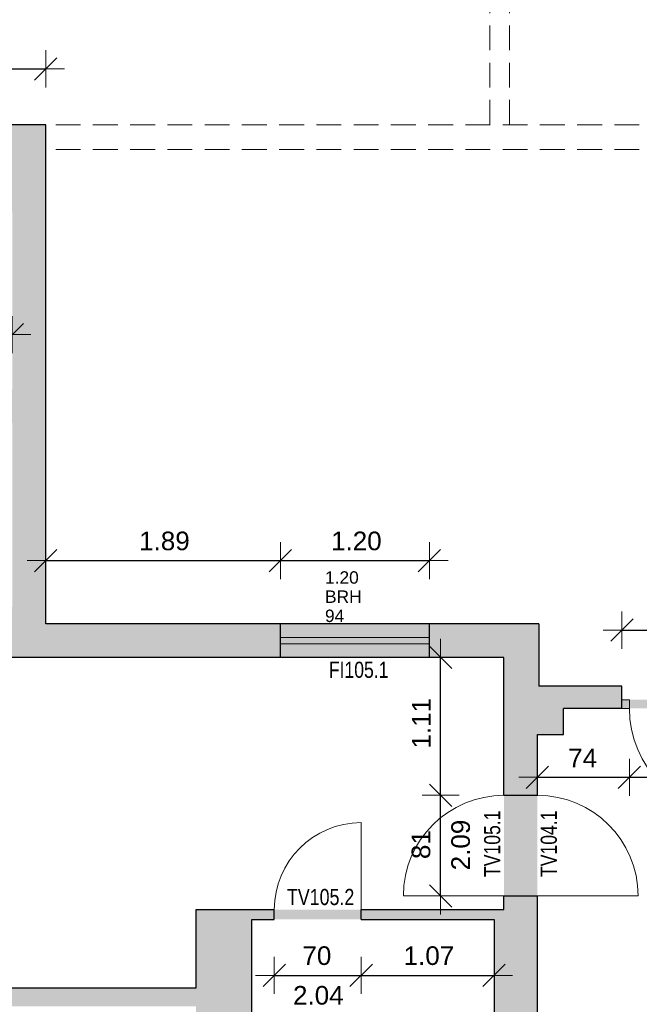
# Model space of a CAD drawing. Header units: metres. Extents: x 306 to 433, y -64 to 7.
# Tile 24 of 93: x 339.5 to 344.49, y -39.46 to -31.53. Entities that reach past the tile are written whole.
import ezdxf

# ---------------------------------------------------------------- set-up
doc = ezdxf.new("R2010")
doc.units = ezdxf.units.M
doc.header["$PDMODE"] = 65
doc.linetypes.add('AUSGEZOGEN', pattern=[0])
doc.linetypes.add('VERDECKT2_S2', pattern=[0.27, 0.2, -0.07])
for name, color, linetype, lineweight in [('Allgemein01', 7, 'AUSGEZOGEN', 13), ('Füllfläche', 7, 'AUSGEZOGEN', 13), ('Maßlinie Allgemein', 7, 'AUSGEZOGEN', 25), ('Text Allgemein', 7, 'AUSGEZOGEN', 25)]:
    doc.layers.add(name, color=color, linetype=linetype, lineweight=lineweight)
doc.styles.add('ARIAL', font='ARIAL.TTF')
doc.dimstyles.new('DIMSTYLE_13', dxfattribs={"dimtxt": 0.15, "dimasz": 0.3, "dimexe": 0, "dimexo": 1e-06, "dimgap": 0.075, "dimtad": 2, "dimrnd": 0.005, "dimzin": 4, "dimdsep": 46, "dimtxsty": 'ARIAL', "dimblk1": 'ALL_ML_STRICH', "dimblk2": 'ALL_ML_STRICH', "dimsah": 1, "dimcen": 0, "dimse1": 1, "dimse2": 1, "dimclrd": 7, "dimclre": 7, "dimclrt": 7, "dimadec": 0, "dimazin": 0, "dimtfac": 1, "dimtdec": 0, "dimtix": 1, "dimtmove": 2, "dimatfit": 3, "dimfxl": 0, "dimtzin": 0, "dimlwd": 0, "dimlwe": 13, "dimarcsym": 0})
doc.dimstyles.new('DIMSTYLE_6', dxfattribs={"dimtxt": 0.2, "dimasz": 0.3, "dimexe": 0, "dimexo": 1e-06, "dimgap": 0.1, "dimtad": 2, "dimrnd": 0.005, "dimzin": 4, "dimdsep": 46, "dimtxsty": 'ARIAL', "dimblk1": 'ALL_ML_STRICH', "dimblk2": 'ALL_ML_STRICH', "dimsah": 1, "dimcen": 0, "dimse1": 1, "dimse2": 1, "dimclrd": 7, "dimclre": 7, "dimclrt": 7, "dimadec": 0, "dimazin": 0, "dimtfac": 1, "dimtdec": 0, "dimtix": 1, "dimtmove": 2, "dimatfit": 3, "dimfxl": 0, "dimtzin": 0, "dimlwd": 0, "dimlwe": 13, "dimarcsym": 0})
doc.dimstyles.new('DIMSTYLE_7', dxfattribs={"dimtxt": 0.2, "dimasz": 0.3, "dimexe": 0, "dimexo": 1e-06, "dimgap": 0.1, "dimtad": 2, "dimdec": 1, "dimlfac": 100, "dimrnd": 0.5, "dimzin": 4, "dimdsep": 46, "dimtxsty": 'ARIAL', "dimblk1": 'ALL_ML_STRICH', "dimblk2": 'ALL_ML_STRICH', "dimsah": 1, "dimcen": 0, "dimse1": 1, "dimse2": 1, "dimclrd": 7, "dimclre": 7, "dimclrt": 7, "dimadec": 0, "dimazin": 0, "dimtfac": 1, "dimtdec": 0, "dimtix": 1, "dimtmove": 2, "dimatfit": 3, "dimfxl": 0, "dimtvp": 1.2, "dimtzin": 0, "dimlwd": 0, "dimlwe": 13, "dimarcsym": 0})
doc.dimstyles.new('DIMSTYLE_9', dxfattribs={"dimtxt": 0.15, "dimasz": 0.3, "dimexe": 0, "dimexo": 1e-06, "dimgap": 0.075, "dimtad": 2, "dimdec": 1, "dimlfac": 100, "dimrnd": 0.5, "dimzin": 4, "dimdsep": 46, "dimtxsty": 'ARIAL', "dimblk1": 'ALL_ML_STRICH', "dimblk2": 'ALL_ML_STRICH', "dimsah": 1, "dimcen": 0, "dimse1": 1, "dimse2": 1, "dimclrd": 7, "dimclre": 7, "dimclrt": 7, "dimadec": 0, "dimazin": 0, "dimtfac": 1, "dimtdec": 0, "dimtix": 1, "dimtmove": 2, "dimatfit": 3, "dimfxl": 0, "dimtzin": 0, "dimlwd": 0, "dimlwe": 13, "dimarcsym": 0})

# ---------------------------------------------------------------- blocks, each defined once
blk = doc.blocks.new('ALL_ML_STRICH')
at = {"color": 0, "linetype": 'ByBlock', "lineweight": -2}
for p, q in [((-0.3, -0.3), (0.3, 0.3)), ((0, -0.5), (0, 0.5)), ((-1, 0), (0.5, 0))]:
    blk.add_line(p, q, dxfattribs=at)
blk = doc.blocks.new('*D33')
at = {"layer": 'DEFPOINTS', "color": 7, "linetype": 'AUSGEZOGEN', "lineweight": 13}
for p in [(363.1845, -35.5754), (307.0145, -46.3054), (358.1345, -46.3054)]:
    blk.add_point(p, dxfattribs=at)
at = {"layer": 'Maßlinie Allgemein', "color": 7, "linetype": 'AUSGEZOGEN', "lineweight": -2}
blk.add_line((307.0145, -46.3054), (307.0145, -35.5754), dxfattribs=at)
at = {"layer": 'Maßlinie Allgemein', "color": 7, "linetype": 'AUSGEZOGEN', "lineweight": 13, "xscale": 0.3, "yscale": 0.3, "zscale": 0.3}
for p, rotation in [((307.0145, -35.5754), 90), ((307.0145, -46.3054), 270)]:
    blk.add_blockref('ALL_ML_STRICH', p, dxfattribs=dict(at, rotation=rotation))
at = {"layer": 'Maßlinie Allgemein', "color": 7, "linetype": 'AUSGEZOGEN', "lineweight": 13, "insert": (306.8309, -40.9337), "char_height": 0.2, "width": 1, "attachment_point": 5, "rotation": 90, "style": 'ARIAL'}
blk.add_mtext('\\A1;{\\A1;{10.73\\H0.132000;\\S^ ;}}', dxfattribs=at)
blk = doc.blocks.new('*D34')
at = {"layer": 'DEFPOINTS', "color": 7, "linetype": 'AUSGEZOGEN', "lineweight": 13}
for p in [(363.0745, -35.3654), (307.0145, -35.5754), (363.1845, -35.5754)]:
    blk.add_point(p, dxfattribs=at)
at = {"layer": 'Maßlinie Allgemein', "color": 7, "linetype": 'AUSGEZOGEN', "lineweight": -2}
blk.add_line((307.0145, -35.5754), (307.0145, -35.3654), dxfattribs=at)
at = {"layer": 'Maßlinie Allgemein', "color": 7, "linetype": 'AUSGEZOGEN', "lineweight": 13, "xscale": 0.3, "yscale": 0.3, "zscale": 0.3}
for p, rotation in [((307.0145, -35.3654), 90), ((307.0145, -35.5754), 270)]:
    blk.add_blockref('ALL_ML_STRICH', p, dxfattribs=dict(at, rotation=rotation))
at = {"layer": 'Maßlinie Allgemein', "color": 7, "linetype": 'AUSGEZOGEN', "lineweight": 13, "insert": (306.6845, -35.4601), "char_height": 0.2, "width": 0.8, "attachment_point": 5, "rotation": 90, "style": 'ARIAL'}
blk.add_mtext('\\A1;{\\A1;{21\\H0.132000;\\S^ ;}}', dxfattribs=at)
blk = doc.blocks.new('*D35')
at = {"layer": 'DEFPOINTS', "color": 7, "linetype": 'AUSGEZOGEN', "lineweight": 13}
for p in [(361.2845, -32.7554), (307.0145, -35.3654), (363.0745, -35.3654)]:
    blk.add_point(p, dxfattribs=at)
at = {"layer": 'Maßlinie Allgemein', "color": 7, "linetype": 'AUSGEZOGEN', "lineweight": -2}
blk.add_line((307.0145, -35.3654), (307.0145, -32.7554), dxfattribs=at)
at = {"layer": 'Maßlinie Allgemein', "color": 7, "linetype": 'AUSGEZOGEN', "lineweight": 13, "xscale": 0.3, "yscale": 0.3, "zscale": 0.3}
for p, rotation in [((307.0145, -32.7554), 90), ((307.0145, -35.3654), 270)]:
    blk.add_blockref('ALL_ML_STRICH', p, dxfattribs=dict(at, rotation=rotation))
at = {"layer": 'Maßlinie Allgemein', "color": 7, "linetype": 'AUSGEZOGEN', "lineweight": 13, "insert": (306.8311, -34.0267), "char_height": 0.2, "width": 0.8, "attachment_point": 5, "rotation": 90, "style": 'ARIAL'}
blk.add_mtext('\\A1;{\\A1;{2.61\\H0.132000;\\S^ ;}}', dxfattribs=at)
blk = doc.blocks.new('*D36')
at = {"layer": 'DEFPOINTS', "color": 7, "linetype": 'AUSGEZOGEN', "lineweight": 13}
for p in [(361.6844, -32.4754), (307.0145, -32.7554), (361.2845, -32.7554)]:
    blk.add_point(p, dxfattribs=at)
at = {"layer": 'Maßlinie Allgemein', "color": 7, "linetype": 'AUSGEZOGEN', "lineweight": -2}
blk.add_line((307.0145, -32.7554), (307.0145, -32.4754), dxfattribs=at)
at = {"layer": 'Maßlinie Allgemein', "color": 7, "linetype": 'AUSGEZOGEN', "lineweight": 13, "xscale": 0.3, "yscale": 0.3, "zscale": 0.3}
for p, rotation in [((307.0145, -32.4754), 90), ((307.0145, -32.7554), 270)]:
    blk.add_blockref('ALL_ML_STRICH', p, dxfattribs=dict(at, rotation=rotation))
at = {"layer": 'Maßlinie Allgemein', "color": 7, "linetype": 'AUSGEZOGEN', "lineweight": 13, "insert": (306.6811, -32.6247), "char_height": 0.2, "width": 0.8, "attachment_point": 5, "rotation": 90, "style": 'ARIAL'}
blk.add_mtext('\\A1;{\\A1;{28\\H0.132000;\\S^ ;}}', dxfattribs=at)
blk = doc.blocks.new('*D37')
at = {"layer": 'DEFPOINTS', "color": 7, "linetype": 'AUSGEZOGEN', "lineweight": 13}
for p in [(358.6445, 0.7746), (307.0145, -32.4754), (361.6844, -32.4754)]:
    blk.add_point(p, dxfattribs=at)
at = {"layer": 'Maßlinie Allgemein', "color": 7, "linetype": 'AUSGEZOGEN', "lineweight": -2}
blk.add_line((307.0145, -32.4754), (307.0145, 0.7746), dxfattribs=at)
at = {"layer": 'Maßlinie Allgemein', "color": 7, "linetype": 'AUSGEZOGEN', "lineweight": 13, "xscale": 0.3, "yscale": 0.3, "zscale": 0.3}
for p, rotation in [((307.0145, 0.7746), 90), ((307.0145, -32.4754), 270)]:
    blk.add_blockref('ALL_ML_STRICH', p, dxfattribs=dict(at, rotation=rotation))
at = {"layer": 'Maßlinie Allgemein', "color": 7, "linetype": 'AUSGEZOGEN', "lineweight": 13, "insert": (306.8309, -15.8444), "char_height": 0.2, "width": 1, "attachment_point": 5, "rotation": 90, "style": 'ARIAL'}
blk.add_mtext('\\A1;{\\A1;{33.25\\H0.132000;\\S^ ;}}', dxfattribs=at)
blk = doc.blocks.new('*D39')
at = {"layer": 'DEFPOINTS', "color": 7, "linetype": 'AUSGEZOGEN', "lineweight": 13}
for p in [(358.0345, 1.2646), (306.1145, -57.2254), (352.3145, -57.2254)]:
    blk.add_point(p, dxfattribs=at)
at = {"layer": 'Maßlinie Allgemein', "color": 7, "linetype": 'AUSGEZOGEN', "lineweight": -2}
blk.add_line((306.1145, -57.2254), (306.1145, 1.2646), dxfattribs=at)
at = {"layer": 'Maßlinie Allgemein', "color": 7, "linetype": 'AUSGEZOGEN', "lineweight": 13, "xscale": 0.3, "yscale": 0.3, "zscale": 0.3}
for p, rotation in [((306.1145, 1.2646), 90), ((306.1145, -57.2254), 270)]:
    blk.add_blockref('ALL_ML_STRICH', p, dxfattribs=dict(at, rotation=rotation))
at = {"layer": 'Maßlinie Allgemein', "color": 7, "linetype": 'AUSGEZOGEN', "lineweight": 13, "insert": (305.9311, -27.9739), "char_height": 0.2, "width": 1, "attachment_point": 5, "rotation": 90, "style": 'ARIAL'}
blk.add_mtext('\\A1;{\\A1;{58.49\\H0.132000;\\S^ ;}}', dxfattribs=at)
blk = doc.blocks.new('*D50')
at = {"layer": 'DEFPOINTS', "color": 7, "linetype": 'AUSGEZOGEN', "lineweight": 13}
for p in [(344.4145, -37.0754), (343.6745, -37.2854), (343.6745, -37.6304)]:
    blk.add_point(p, dxfattribs=at)
at = {"layer": 'Maßlinie Allgemein', "color": 7, "linetype": 'AUSGEZOGEN', "lineweight": -2}
blk.add_line((343.6745, -37.6304), (344.4145, -37.6304), dxfattribs=at)
at = {"layer": 'Maßlinie Allgemein', "color": 7, "linetype": 'AUSGEZOGEN', "lineweight": 13, "xscale": 0.3, "yscale": 0.3, "zscale": 0.3, "rotation": 180}
blk.add_blockref('ALL_ML_STRICH', (343.6745, -37.6304), dxfattribs=at)
at = {"layer": 'Maßlinie Allgemein', "color": 7, "linetype": 'AUSGEZOGEN', "lineweight": 13, "xscale": 0.3, "yscale": 0.3, "zscale": 0.3}
blk.add_blockref('ALL_ML_STRICH', (344.4145, -37.6304), dxfattribs=at)
at = {"layer": 'Maßlinie Allgemein', "color": 7, "linetype": 'AUSGEZOGEN', "lineweight": 13, "insert": (344.038, -37.4754), "char_height": 0.15, "width": 0.6, "attachment_point": 5, "style": 'ARIAL'}
blk.add_mtext('\\A1;{\\A1;{74\\H0.099000;\\S^ ;}}', dxfattribs=at)
blk = doc.blocks.new('*D51')
at = {"layer": 'DEFPOINTS', "color": 7, "linetype": 'AUSGEZOGEN', "lineweight": 13}
for p in [(344.4145, -37.0754), (345.2645, -37.0754), (344.4145, -37.6304)]:
    blk.add_point(p, dxfattribs=at)
at = {"layer": 'Maßlinie Allgemein', "color": 7, "linetype": 'AUSGEZOGEN', "lineweight": -2}
blk.add_line((344.4145, -37.6304), (345.2645, -37.6304), dxfattribs=at)
at = {"layer": 'Maßlinie Allgemein', "color": 7, "linetype": 'AUSGEZOGEN', "lineweight": 13, "xscale": 0.3, "yscale": 0.3, "zscale": 0.3, "rotation": 180}
blk.add_blockref('ALL_ML_STRICH', (344.4145, -37.6304), dxfattribs=at)
at = {"layer": 'Maßlinie Allgemein', "color": 7, "linetype": 'AUSGEZOGEN', "lineweight": 13, "xscale": 0.3, "yscale": 0.3, "zscale": 0.3}
blk.add_blockref('ALL_ML_STRICH', (345.2645, -37.6304), dxfattribs=at)
at = {"layer": 'Maßlinie Allgemein', "color": 7, "linetype": 'AUSGEZOGEN', "lineweight": 13, "insert": (344.8321, -37.4728), "char_height": 0.15, "width": 0.6, "attachment_point": 5, "style": 'ARIAL'}
blk.add_mtext('\\A1;{\\A1;{85\\H0.099000;\\S^ ;}}', dxfattribs=at)
at = {"layer": 'Maßlinie Allgemein', "color": 7, "linetype": 'AUSGEZOGEN', "lineweight": 13, "insert": (344.6397, -37.7161), "char_height": 0.1, "width": 0.005, "attachment_point": 1, "line_spacing_factor": 1.268101, "style": 'ARIAL'}
blk.add_mtext('\\A1;{2.55\\H0.066000;\\S^ ;}\\H0.100000;\\P(2.07)', dxfattribs=at)
blk = doc.blocks.new('*D52')
at = {"layer": 'DEFPOINTS', "color": 7, "linetype": 'AUSGEZOGEN', "lineweight": 13}
for p in [(344.3545, -36.4454), (344.3545, -36.8954), (345.3245, -36.8954)]:
    blk.add_point(p, dxfattribs=at)
at = {"layer": 'Maßlinie Allgemein', "color": 7, "linetype": 'AUSGEZOGEN', "lineweight": -2}
blk.add_line((344.3545, -36.4454), (345.3245, -36.4454), dxfattribs=at)
at = {"layer": 'Maßlinie Allgemein', "color": 7, "linetype": 'AUSGEZOGEN', "lineweight": 13, "xscale": 0.3, "yscale": 0.3, "zscale": 0.3, "rotation": 180}
blk.add_blockref('ALL_ML_STRICH', (344.3545, -36.4454), dxfattribs=at)
at = {"layer": 'Maßlinie Allgemein', "color": 7, "linetype": 'AUSGEZOGEN', "lineweight": 13, "xscale": 0.3, "yscale": 0.3, "zscale": 0.3}
blk.add_blockref('ALL_ML_STRICH', (345.3245, -36.4454), dxfattribs=at)
at = {"layer": 'Maßlinie Allgemein', "color": 7, "linetype": 'AUSGEZOGEN', "lineweight": 13, "insert": (344.8327, -36.2878), "char_height": 0.15, "width": 0.6, "attachment_point": 5, "style": 'ARIAL'}
blk.add_mtext('\\A1;{\\A1;{97\\H0.099000;\\S^ ;}}', dxfattribs=at)
at = {"layer": 'Maßlinie Allgemein', "color": 7, "linetype": 'AUSGEZOGEN', "lineweight": 13, "insert": (344.6397, -36.5311), "char_height": 0.15, "width": 0.0075, "attachment_point": 1, "line_spacing_factor": 0.60241, "style": 'ARIAL'}
blk.add_mtext('\\A1;{2.55\\H0.099000;\\S^ ;}', dxfattribs=at)
blk = doc.blocks.new('*D56')
at = {"layer": 'DEFPOINTS', "color": 7, "linetype": 'AUSGEZOGEN', "lineweight": 13}
for p in [(343.4045, -37.7754), (342.8945, -38.5854), (343.4045, -38.5854)]:
    blk.add_point(p, dxfattribs=at)
at = {"layer": 'Maßlinie Allgemein', "color": 7, "linetype": 'AUSGEZOGEN', "lineweight": -2}
blk.add_line((342.8945, -38.5854), (342.8945, -37.7754), dxfattribs=at)
at = {"layer": 'Maßlinie Allgemein', "color": 7, "linetype": 'AUSGEZOGEN', "lineweight": 13, "xscale": 0.3, "yscale": 0.3, "zscale": 0.3}
for p, rotation in [((342.8945, -37.7754), 90), ((342.8945, -38.5854), 270)]:
    blk.add_blockref('ALL_ML_STRICH', p, dxfattribs=dict(at, rotation=rotation))
at = {"layer": 'Maßlinie Allgemein', "color": 7, "linetype": 'AUSGEZOGEN', "lineweight": 13, "insert": (342.9802, -38.3797), "char_height": 0.15, "width": 0.0075, "attachment_point": 1, "rotation": 90, "line_spacing_factor": 0.60241, "style": 'ARIAL'}
blk.add_mtext('\\A1;{2.09\\H0.099000;\\S^ ;}', dxfattribs=at)
at = {"layer": 'Maßlinie Allgemein', "color": 7, "linetype": 'AUSGEZOGEN', "lineweight": 13, "insert": (342.7369, -38.1727), "char_height": 0.15, "width": 0.6, "attachment_point": 5, "rotation": 90, "style": 'ARIAL'}
blk.add_mtext('\\A1;{\\A1;{81\\H0.099000;\\S^ ;}}', dxfattribs=at)
blk = doc.blocks.new('*D57')
at = {"layer": 'DEFPOINTS', "color": 7, "linetype": 'AUSGEZOGEN', "lineweight": 13}
for p in [(343.4045, -36.6654), (342.8945, -37.7754), (343.4045, -37.7754)]:
    blk.add_point(p, dxfattribs=at)
at = {"layer": 'Maßlinie Allgemein', "color": 7, "linetype": 'AUSGEZOGEN', "lineweight": -2}
blk.add_line((342.8945, -37.7754), (342.8945, -36.6654), dxfattribs=at)
at = {"layer": 'Maßlinie Allgemein', "color": 7, "linetype": 'AUSGEZOGEN', "lineweight": 13, "xscale": 0.3, "yscale": 0.3, "zscale": 0.3}
for p, rotation in [((342.8945, -36.6654), 90), ((342.8945, -37.7754), 270)]:
    blk.add_blockref('ALL_ML_STRICH', p, dxfattribs=dict(at, rotation=rotation))
at = {"layer": 'Maßlinie Allgemein', "color": 7, "linetype": 'AUSGEZOGEN', "lineweight": 13, "insert": (342.7395, -37.1951), "char_height": 0.15, "width": 0.6, "attachment_point": 5, "rotation": 90, "style": 'ARIAL'}
blk.add_mtext('\\A1;{\\A1;{1.11\\H0.099000;\\S^ ;}}', dxfattribs=at)
blk = doc.blocks.new('*D58')
at = {"layer": 'DEFPOINTS', "color": 7, "linetype": 'AUSGEZOGEN', "lineweight": 13}
for p in [(341.5545, -38.7754), (342.2545, -38.7754), (341.5545, -39.2254)]:
    blk.add_point(p, dxfattribs=at)
at = {"layer": 'Maßlinie Allgemein', "color": 7, "linetype": 'AUSGEZOGEN', "lineweight": -2}
blk.add_line((341.5545, -39.2254), (342.2545, -39.2254), dxfattribs=at)
at = {"layer": 'Maßlinie Allgemein', "color": 7, "linetype": 'AUSGEZOGEN', "lineweight": 13, "xscale": 0.3, "yscale": 0.3, "zscale": 0.3, "rotation": 180}
blk.add_blockref('ALL_ML_STRICH', (341.5545, -39.2254), dxfattribs=at)
at = {"layer": 'Maßlinie Allgemein', "color": 7, "linetype": 'AUSGEZOGEN', "lineweight": 13, "xscale": 0.3, "yscale": 0.3, "zscale": 0.3}
blk.add_blockref('ALL_ML_STRICH', (342.2545, -39.2254), dxfattribs=at)
at = {"layer": 'Maßlinie Allgemein', "color": 7, "linetype": 'AUSGEZOGEN', "lineweight": 13, "insert": (341.8979, -39.0678), "char_height": 0.15, "width": 0.6, "attachment_point": 5, "style": 'ARIAL'}
blk.add_mtext('\\A1;{\\A1;{70\\H0.099000;\\S^ ;}}', dxfattribs=at)
at = {"layer": 'Maßlinie Allgemein', "color": 7, "linetype": 'AUSGEZOGEN', "lineweight": 13, "insert": (341.7056, -39.3111), "char_height": 0.15, "width": 0.0075, "attachment_point": 1, "line_spacing_factor": 0.60241, "style": 'ARIAL'}
blk.add_mtext('\\A1;{2.04\\H0.099000;\\S^ ;}', dxfattribs=at)
blk = doc.blocks.new('*D59')
at = {"layer": 'DEFPOINTS', "color": 7, "linetype": 'AUSGEZOGEN', "lineweight": 13}
for p in [(342.2545, -38.7754), (343.3245, -38.7754), (342.2545, -39.2254)]:
    blk.add_point(p, dxfattribs=at)
at = {"layer": 'Maßlinie Allgemein', "color": 7, "linetype": 'AUSGEZOGEN', "lineweight": -2}
blk.add_line((342.2545, -39.2254), (343.3245, -39.2254), dxfattribs=at)
at = {"layer": 'Maßlinie Allgemein', "color": 7, "linetype": 'AUSGEZOGEN', "lineweight": 13, "xscale": 0.3, "yscale": 0.3, "zscale": 0.3, "rotation": 180}
blk.add_blockref('ALL_ML_STRICH', (342.2545, -39.2254), dxfattribs=at)
at = {"layer": 'Maßlinie Allgemein', "color": 7, "linetype": 'AUSGEZOGEN', "lineweight": 13, "xscale": 0.3, "yscale": 0.3, "zscale": 0.3}
blk.add_blockref('ALL_ML_STRICH', (343.3245, -39.2254), dxfattribs=at)
at = {"layer": 'Maßlinie Allgemein', "color": 7, "linetype": 'AUSGEZOGEN', "lineweight": 13, "insert": (342.8003, -39.0678), "char_height": 0.15, "width": 0.6, "attachment_point": 5, "style": 'ARIAL'}
blk.add_mtext('\\A1;{\\A1;{1.07\\H0.099000;\\S^ ;}}', dxfattribs=at)
blk = doc.blocks.new('*D60')
at = {"layer": 'DEFPOINTS', "color": 7, "linetype": 'AUSGEZOGEN', "lineweight": 13}
for p in [(339.7145, -35.8854), (339.7145, -36.3954), (341.6045, -36.3954)]:
    blk.add_point(p, dxfattribs=at)
at = {"layer": 'Maßlinie Allgemein', "color": 7, "linetype": 'AUSGEZOGEN', "lineweight": -2}
blk.add_line((339.7145, -35.8854), (341.6045, -35.8854), dxfattribs=at)
at = {"layer": 'Maßlinie Allgemein', "color": 7, "linetype": 'AUSGEZOGEN', "lineweight": 13, "xscale": 0.3, "yscale": 0.3, "zscale": 0.3, "rotation": 180}
blk.add_blockref('ALL_ML_STRICH', (339.7145, -35.8854), dxfattribs=at)
at = {"layer": 'Maßlinie Allgemein', "color": 7, "linetype": 'AUSGEZOGEN', "lineweight": 13, "xscale": 0.3, "yscale": 0.3, "zscale": 0.3}
blk.add_blockref('ALL_ML_STRICH', (341.6045, -35.8854), dxfattribs=at)
at = {"layer": 'Maßlinie Allgemein', "color": 7, "linetype": 'AUSGEZOGEN', "lineweight": 13, "insert": (340.6701, -35.7278), "char_height": 0.15, "width": 0.6, "attachment_point": 5, "style": 'ARIAL'}
blk.add_mtext('\\A1;{\\A1;{1.89\\H0.099000;\\S^ ;}}', dxfattribs=at)
blk = doc.blocks.new('*D61')
at = {"layer": 'DEFPOINTS', "color": 7, "linetype": 'AUSGEZOGEN', "lineweight": 13}
for p in [(341.6045, -35.8854), (341.6045, -36.3954), (342.8045, -36.3954)]:
    blk.add_point(p, dxfattribs=at)
at = {"layer": 'Maßlinie Allgemein', "color": 7, "linetype": 'AUSGEZOGEN', "lineweight": -2}
blk.add_line((341.6045, -35.8854), (342.8045, -35.8854), dxfattribs=at)
at = {"layer": 'Maßlinie Allgemein', "color": 7, "linetype": 'AUSGEZOGEN', "lineweight": 13, "xscale": 0.3, "yscale": 0.3, "zscale": 0.3, "rotation": 180}
blk.add_blockref('ALL_ML_STRICH', (341.6045, -35.8854), dxfattribs=at)
at = {"layer": 'Maßlinie Allgemein', "color": 7, "linetype": 'AUSGEZOGEN', "lineweight": 13, "xscale": 0.3, "yscale": 0.3, "zscale": 0.3}
blk.add_blockref('ALL_ML_STRICH', (342.8045, -35.8854), dxfattribs=at)
at = {"layer": 'Maßlinie Allgemein', "color": 7, "linetype": 'AUSGEZOGEN', "lineweight": 13, "insert": (342.2156, -35.7278), "char_height": 0.15, "width": 0.6, "attachment_point": 5, "style": 'ARIAL'}
blk.add_mtext('\\A1;{\\A1;{1.20\\H0.099000;\\S^ ;}}', dxfattribs=at)
at = {"layer": 'Maßlinie Allgemein', "color": 7, "linetype": 'AUSGEZOGEN', "lineweight": 13, "insert": (341.9633, -35.9711), "char_height": 0.1, "width": 0.005, "attachment_point": 1, "line_spacing_factor": 0.926626, "style": 'ARIAL'}
blk.add_mtext('\\A1;{1.20\\H0.066000;\\S^ ;}\\H0.100000;\\PBRH 94', dxfattribs=at)
blk = doc.blocks.new('*D78')
at = {"layer": 'DEFPOINTS', "color": 7, "linetype": 'AUSGEZOGEN', "lineweight": 13}
for p in [(324.4845, -27.8354), (350.4945, -32.3754), (324.4845, -63.2754)]:
    blk.add_point(p, dxfattribs=at)
at = {"layer": 'Maßlinie Allgemein', "color": 7, "linetype": 'AUSGEZOGEN', "lineweight": -2}
blk.add_line((324.4845, -63.2754), (350.4945, -63.2754), dxfattribs=at)
at = {"layer": 'Maßlinie Allgemein', "color": 7, "linetype": 'AUSGEZOGEN', "lineweight": 13, "xscale": 0.3, "yscale": 0.3, "zscale": 0.3, "rotation": 180}
blk.add_blockref('ALL_ML_STRICH', (324.4845, -63.2754), dxfattribs=at)
at = {"layer": 'Maßlinie Allgemein', "color": 7, "linetype": 'AUSGEZOGEN', "lineweight": 13, "xscale": 0.3, "yscale": 0.3, "zscale": 0.3}
blk.add_blockref('ALL_ML_STRICH', (350.4945, -63.2754), dxfattribs=at)
at = {"layer": 'Maßlinie Allgemein', "color": 7, "linetype": 'AUSGEZOGEN', "lineweight": 13, "insert": (337.5155, -63.092), "char_height": 0.2, "width": 1, "attachment_point": 5, "style": 'ARIAL'}
blk.add_mtext('\\A1;{\\A1;{26.01\\H0.132000;\\S^ ;}}', dxfattribs=at)
blk = doc.blocks.new('*D192')
at = {"layer": 'DEFPOINTS', "color": 7, "linetype": 'AUSGEZOGEN', "lineweight": 13}
for p in [(338.0345, -31.9254), (338.0345, -32.3754), (339.7145, -32.3754)]:
    blk.add_point(p, dxfattribs=at)
at = {"layer": 'Maßlinie Allgemein', "color": 7, "linetype": 'AUSGEZOGEN', "lineweight": -2}
blk.add_line((338.0345, -31.9254), (339.7145, -31.9254), dxfattribs=at)
at = {"layer": 'Maßlinie Allgemein', "color": 7, "linetype": 'AUSGEZOGEN', "lineweight": 13, "xscale": 0.3, "yscale": 0.3, "zscale": 0.3, "rotation": 180}
blk.add_blockref('ALL_ML_STRICH', (338.0345, -31.9254), dxfattribs=at)
at = {"layer": 'Maßlinie Allgemein', "color": 7, "linetype": 'AUSGEZOGEN', "lineweight": 13, "xscale": 0.3, "yscale": 0.3, "zscale": 0.3}
blk.add_blockref('ALL_ML_STRICH', (339.7145, -31.9254), dxfattribs=at)
at = {"layer": 'Maßlinie Allgemein', "color": 7, "linetype": 'AUSGEZOGEN', "lineweight": 13, "insert": (338.8851, -31.7678), "char_height": 0.15, "width": 0.6, "attachment_point": 5, "style": 'ARIAL'}
blk.add_mtext('\\A1;{\\A1;{1.68\\H0.099000;\\S^ ;}}', dxfattribs=at)
blk = doc.blocks.new('*D194')
at = {"layer": 'DEFPOINTS', "color": 7, "linetype": 'AUSGEZOGEN', "lineweight": 13}
for p in [(337.9345, -34.0654), (337.9345, -34.5054), (339.4445, -34.5054)]:
    blk.add_point(p, dxfattribs=at)
at = {"layer": 'Maßlinie Allgemein', "color": 7, "linetype": 'AUSGEZOGEN', "lineweight": -2}
blk.add_line((337.9345, -34.0654), (339.4445, -34.0654), dxfattribs=at)
at = {"layer": 'Maßlinie Allgemein', "color": 7, "linetype": 'AUSGEZOGEN', "lineweight": 13, "xscale": 0.3, "yscale": 0.3, "zscale": 0.3, "rotation": 180}
blk.add_blockref('ALL_ML_STRICH', (337.9345, -34.0654), dxfattribs=at)
at = {"layer": 'Maßlinie Allgemein', "color": 7, "linetype": 'AUSGEZOGEN', "lineweight": 13, "xscale": 0.3, "yscale": 0.3, "zscale": 0.3}
blk.add_blockref('ALL_ML_STRICH', (339.4445, -34.0654), dxfattribs=at)
at = {"layer": 'Maßlinie Allgemein', "color": 7, "linetype": 'AUSGEZOGEN', "lineweight": 13, "insert": (338.7148, -33.9078), "char_height": 0.15, "width": 0.6, "attachment_point": 5, "style": 'ARIAL'}
blk.add_mtext('\\A1;{\\A1;{1.51\\H0.099000;\\S^ ;}}', dxfattribs=at)
blk = doc.blocks.new('*D337')
at = {"layer": 'DEFPOINTS', "color": 7, "linetype": 'AUSGEZOGEN', "lineweight": 13}
for p in [(339.7145, -32.3754), (307.9145, -32.6454), (339.1445, -32.6454)]:
    blk.add_point(p, dxfattribs=at)
at = {"layer": 'Maßlinie Allgemein', "color": 7, "linetype": 'AUSGEZOGEN', "lineweight": -2}
blk.add_line((307.9145, -32.6454), (307.9145, -32.3754), dxfattribs=at)
at = {"layer": 'Maßlinie Allgemein', "color": 7, "linetype": 'AUSGEZOGEN', "lineweight": 13, "xscale": 0.3, "yscale": 0.3, "zscale": 0.3}
for p, rotation in [((307.9145, -32.3754), 90), ((307.9145, -32.6454), 270)]:
    blk.add_blockref('ALL_ML_STRICH', p, dxfattribs=dict(at, rotation=rotation))
at = {"layer": 'Maßlinie Allgemein', "color": 7, "linetype": 'AUSGEZOGEN', "lineweight": 13, "insert": (307.5845, -32.5195), "char_height": 0.2, "width": 0.8, "attachment_point": 5, "rotation": 90, "style": 'ARIAL'}
blk.add_mtext('\\A1;{\\A1;{27\\H0.132000;\\S^ ;}}', dxfattribs=at)
blk = doc.blocks.new('*D338')
at = {"layer": 'DEFPOINTS', "color": 7, "linetype": 'AUSGEZOGEN', "lineweight": 13}
for p in [(342.1645, -10.2054), (307.9145, -32.3754), (339.7145, -32.3754)]:
    blk.add_point(p, dxfattribs=at)
at = {"layer": 'Maßlinie Allgemein', "color": 7, "linetype": 'AUSGEZOGEN', "lineweight": -2}
blk.add_line((307.9145, -32.3754), (307.9145, -10.2054), dxfattribs=at)
at = {"layer": 'Maßlinie Allgemein', "color": 7, "linetype": 'AUSGEZOGEN', "lineweight": 13, "xscale": 0.3, "yscale": 0.3, "zscale": 0.3}
for p, rotation in [((307.9145, -10.2054), 90), ((307.9145, -32.3754), 270)]:
    blk.add_blockref('ALL_ML_STRICH', p, dxfattribs=dict(at, rotation=rotation))
at = {"layer": 'Maßlinie Allgemein', "color": 7, "linetype": 'AUSGEZOGEN', "lineweight": 13, "insert": (307.7345, -21.2837), "char_height": 0.2, "width": 1, "attachment_point": 5, "rotation": 90, "style": 'ARIAL'}
blk.add_mtext('\\A1;{\\A1;{22.17\\H0.132000;\\S^ ;}}', dxfattribs=at)

msp = doc.modelspace()

# ---------------------------------------------------------------- hatches: boundary and pattern name
at = {"layer": 'Füllfläche', "linetype": 'AUSGEZOGEN', "lineweight": 25}
for color, points in [(254, [(339.7145, -32.3754), (338.0345, -32.3754), (338.0345, -32.6454), (339.1445, -32.6454), (339.1445, -33.0754), (339.4445, -33.0754), (339.4445, -34.5054), (337.9345, -34.5054), (337.9345, -34.7754), (339.4445, -34.7754), (339.4445, -36.2554), (337.0645, -36.2554), (337.0645, -34.7754), (337.2445, -34.7754), (337.2445, -34.5054), (337.0645, -34.5054), (337.0645, -34.3854), (336.8645, -34.3854), (336.8645, -36.2554), (335.0345, -36.2554), (335.0345, -36.0554), (334.6245, -36.0554), (334.6245, -34.3854), (334.4845, -34.3854), (334.4845, -36.2554), (332.0845, -36.2554), (332.0845, -35.6354), (331.8145, -35.6354), (331.8145, -36.9254), (332.0845, -36.9254), (332.0845, -36.6654), (341.6045, -36.6654), (341.6045, -36.3954), (339.7145, -36.3954)]), (161, [(341.6045, -36.3954), (341.6045, -36.6654), (342.8045, -36.6654), (342.8045, -36.3954)]), (254, [(344.3545, -36.8954), (343.6845, -36.8954), (343.6845, -36.3954), (342.8045, -36.3954), (342.8045, -36.6654), (343.4045, -36.6654), (343.4045, -37.7754), (343.6745, -37.7754), (343.6745, -37.2854), (343.8845, -37.2854), (343.8845, -37.0754), (344.3545, -37.0754)]), (30, [(344.3545, -37.0054), (344.3545, -37.0754), (345.3245, -37.0754), (345.3245, -37.0054)]), (30, [(343.4045, -38.5854), (343.6745, -38.5854), (343.6745, -37.7754), (343.4045, -37.7754)]), (254, [(343.8845, -41.1454), (343.6745, -41.1454), (343.6745, -38.5854), (343.4045, -38.5854), (343.4045, -41.4054), (341.2945, -41.4054), (341.2945, -38.6954), (340.9245, -38.6954), (340.9245, -39.3254), (338.9445, -39.3254), (338.9445, -38.3354), (338.7345, -38.3354), (338.7345, -40.0054), (338.9445, -40.0054), (338.9445, -39.4754), (340.9245, -39.4754), (340.9245, -41.4554), (338.9445, -41.4554), (338.9445, -40.9454), (338.7345, -40.9454), (338.7345, -41.0854), (338.3345, -41.0854), (338.3345, -41.2954), (338.7345, -41.2954), (338.7345, -41.8254), (338.9445, -41.8254), (338.9445, -41.6554), (344.3045, -41.6554), (344.3045, -44.0654), (338.9445, -44.0654), (338.9445, -42.4954), (338.7345, -42.4954), (338.7345, -44.0654), (338.3745, -44.0654), (338.3745, -44.3354), (344.6545, -44.3354), (344.6545, -41.3554), (343.8845, -41.3554)]), (254, [(342.2545, -38.7754), (343.3245, -38.7754), (343.3245, -41.3254), (341.3745, -41.3254), (341.3745, -38.7754), (341.5545, -38.7754), (341.5545, -38.6954), (341.2945, -38.6954), (341.2945, -41.4054), (343.4045, -41.4054), (343.4045, -38.6954), (342.2545, -38.6954)]), (30, [(341.5545, -38.7754), (342.2545, -38.7754), (342.2545, -38.6954), (341.5545, -38.6954)])]:
    msp.add_hatch(color=color, dxfattribs=at).paths.add_polyline_path(points)

# ---------------------------------------------------------------- linework, layer by layer
at = {"layer": 'Allgemein01', "color": 7, "linetype": 'VERDECKT2_S2', "lineweight": 13}
for p, q in [((343.2896, -32.3754), (343.2896, -28.1654)), ((343.4496, -32.3754), (343.4496, -28.1654)), ((350.4945, -32.3754), (339.7145, -32.3754)), ((350.4945, -32.5754), (339.7145, -32.5754))]:
    msp.add_line(p, q, dxfattribs=at)
at = {"layer": 'Allgemein01', "color": 7, "linetype": 'AUSGEZOGEN', "lineweight": 25}
for p, q in [((339.7145, -32.3754), (338.0345, -32.3754)), ((339.7145, -36.3954), (339.7145, -32.3754)), ((343.6845, -36.3954), (339.7145, -36.3954)), ((341.6045, -36.6654), (341.6045, -36.3954)), ((342.8045, -36.6654), (342.8045, -36.3954)), ((343.6845, -36.3954), (343.6845, -36.8954)), ((343.4045, -36.6654), (332.0845, -36.6654)), ((343.4045, -37.7754), (343.4045, -36.6654)), ((344.3545, -36.8954), (343.6845, -36.8954)), ((344.3545, -37.0754), (344.3545, -36.8954)), ((343.8845, -37.2854), (343.8845, -37.0754)), ((344.3545, -37.0754), (343.8845, -37.0754)), ((343.6745, -37.2854), (343.8845, -37.2854)), ((343.6745, -37.7754), (343.6745, -37.2854)), ((343.4045, -37.7754), (343.6745, -37.7754)), ((343.4045, -38.5854), (343.6745, -38.5854)), ((343.4045, -38.6954), (343.4045, -38.5854)), ((343.6745, -41.1454), (343.6745, -38.5854)), ((340.9245, -39.3254), (340.9245, -38.6954)), ((340.9245, -38.6954), (341.5545, -38.6954)), ((341.5545, -38.7754), (341.5545, -38.6954)), ((342.2545, -38.7754), (342.2545, -38.6954)), ((342.2545, -38.6954), (343.4045, -38.6954)), ((341.3745, -41.3254), (341.3745, -38.7754)), ((341.3745, -38.7754), (341.5545, -38.7754)), ((342.2545, -38.7754), (343.3245, -38.7754)), ((343.3245, -38.7754), (343.3245, -41.3254)), ((338.9445, -39.3254), (340.9245, -39.3254))]:
    msp.add_line(p, q, dxfattribs=at)
at = {"layer": 'Allgemein01', "color": 7, "linetype": 'AUSGEZOGEN', "lineweight": 18}
for p, q in [((342.8045, -36.5054), (341.6045, -36.5054)), ((342.8045, -36.5554), (341.6045, -36.5554)), ((344.4145, -37.0054), (344.3545, -37.0054)), ((344.4145, -37.0054), (344.4145, -37.0754)), ((344.4145, -37.0754), (344.3545, -37.0754)), ((342.2545, -38.6954), (342.2545, -37.9954)), ((343.4045, -38.5854), (342.5945, -38.5854)), ((343.6745, -38.5854), (344.4845, -38.5854))]:
    msp.add_line(p, q, dxfattribs=at)
for centre, radius, start, end in [((345.2645, -37.0754), 0.85, 180, 270), ((343.4045, -38.5854), 0.81, 90, 180), ((343.6745, -38.5854), 0.81, 0, 90), ((342.2545, -38.6954), 0.7, 90, 180)]:
    msp.add_arc(centre, radius, start, end, dxfattribs=at)

# ---------------------------------------------------------------- texts
at = {"layer": 'Text Allgemein', "color": 7, "linetype": 'AUSGEZOGEN', "lineweight": 25, "char_height": 0.13, "attachment_point": 5, "style": 'ARIAL'}
for s, insert, width in [('\\W0.78;FI105.1', (342.2341, -36.7654), 0.544388), ('\\W0.79;TV105.2', (341.9281, -38.5954), 0.602541)]:
    msp.add_mtext(s, dxfattribs=dict(at, insert=insert, width=width))
at = {"layer": 'Text Allgemein', "color": 7, "linetype": 'AUSGEZOGEN', "lineweight": 25, "char_height": 0.13, "width": 0.601815, "attachment_point": 5, "rotation": 90, "style": 'ARIAL'}
for s, insert in [('\\W0.78;TV105.1', (343.3105, -38.1656)), ('\\W0.78;TV104.1', (343.7662, -38.1656))]:
    msp.add_mtext(s, dxfattribs=dict(at, insert=insert))

# ---------------------------------------------------------------- dimensions: what is measured, and where the dimension line sits
at = {"layer": 'Maßlinie Allgemein', "color": 7, "linetype": 'AUSGEZOGEN', "lineweight": 13}
for base, p1, p2, dimstyle, picture, middle in [((306.1145, 1.2646), (352.3145, -57.2254), (358.0345, 1.2646), 'DIMSTYLE_6', '*D39', (305.9311, -27.9739)), ((307.0145, 0.7746), (361.6844, -32.4754), (358.6445, 0.7746), 'DIMSTYLE_6', '*D37', (306.8309, -15.8444)), ((307.9145, -10.2054), (339.7145, -32.3754), (342.1645, -10.2054), 'DIMSTYLE_6', '*D338', (307.7345, -21.2837)), ((307.9145, -32.3754), (339.1445, -32.6454), (339.7145, -32.3754), 'DIMSTYLE_7', '*D337', (307.5845, -32.5195)), ((307.0145, -32.4754), (361.2845, -32.7554), (361.6844, -32.4754), 'DIMSTYLE_7', '*D36', (306.6811, -32.6247)), ((307.0145, -32.7554), (363.0745, -35.3654), (361.2845, -32.7554), 'DIMSTYLE_6', '*D35', (306.8311, -34.0267)), ((307.0145, -35.3654), (363.1845, -35.5754), (363.0745, -35.3654), 'DIMSTYLE_7', '*D34', (306.6845, -35.4601)), ((307.0145, -35.5754), (358.1345, -46.3054), (363.1845, -35.5754), 'DIMSTYLE_6', '*D33', (306.8309, -40.9337)), ((342.8945, -36.6654), (343.4045, -37.7754), (343.4045, -36.6654), 'DIMSTYLE_13', '*D57', (342.7395, -37.1951))]:
    dim = msp.add_linear_dim(base=base, p1=p1, p2=p2, angle=90, dimstyle=dimstyle, override={"dimpost": '<>', "dimclrd": 7, "dimclre": 7, "dimclrt": 7, "dimlwd": 0, "dimlwe": 13}, dxfattribs=at)
    dim.commit()
    dim.dimension.update_dxf_attribs({"geometry": picture, "text_midpoint": middle, "dimtype": 160})
for base, p1, p2, dimstyle, picture, middle in [((350.4945, -63.2754), (324.4845, -27.8354), (350.4945, -32.3754), 'DIMSTYLE_6', '*D78', (337.5155, -63.092)), ((339.7145, -31.9254), (338.0345, -32.3754), (339.7145, -32.3754), 'DIMSTYLE_13', '*D192', (338.8851, -31.7678)), ((339.4445, -34.0654), (337.9345, -34.5054), (339.4445, -34.5054), 'DIMSTYLE_13', '*D194', (338.7148, -33.9078)), ((341.6045, -35.8854), (339.7145, -36.3954), (341.6045, -36.3954), 'DIMSTYLE_13', '*D60', (340.6701, -35.7278)), ((344.4145, -37.6304), (343.6745, -37.2854), (344.4145, -37.0754), 'DIMSTYLE_9', '*D50', (344.038, -37.4754)), ((343.3245, -39.2254), (342.2545, -38.7754), (343.3245, -38.7754), 'DIMSTYLE_13', '*D59', (342.8003, -39.0678))]:
    dim = msp.add_linear_dim(base=base, p1=p1, p2=p2, dimstyle=dimstyle, override={"dimpost": '<>', "dimclrd": 7, "dimclre": 7, "dimclrt": 7, "dimlwd": 0, "dimlwe": 13}, dxfattribs=at)
    dim.commit()
    dim.dimension.update_dxf_attribs({"geometry": picture, "text_midpoint": middle, "dimtype": 160})
for base, p1, p2, text, dimstyle, picture, middle in [((342.8045, -35.8854), (341.6045, -36.3954), (342.8045, -36.3954), '<>\\X\\A1;{1.20\\H0.066000;\\S^ ;}\\H0.100000;\\PBRH 94', 'DIMSTYLE_13', '*D61', (342.2156, -35.7278)), ((345.3245, -36.4454), (344.3545, -36.8954), (345.3245, -36.8954), '<>\\X\\A1;{2.55\\H0.099000;\\S^ ;}', 'DIMSTYLE_9', '*D52', (344.8327, -36.2878)), ((345.2645, -37.6304), (344.4145, -37.0754), (345.2645, -37.0754), '<>\\X\\A1;{2.55\\H0.066000;\\S^ ;}\\H0.100000;\\P(2.07)', 'DIMSTYLE_9', '*D51', (344.8321, -37.4728)), ((342.2545, -39.2254), (341.5545, -38.7754), (342.2545, -38.7754), '<>\\X\\A1;{2.04\\H0.099000;\\S^ ;}', 'DIMSTYLE_9', '*D58', (341.8979, -39.0678))]:
    dim = msp.add_linear_dim(base=base, p1=p1, p2=p2, text=text, dimstyle=dimstyle, override={"dimpost": '<>', "dimclrd": 7, "dimclre": 7, "dimclrt": 7, "dimlwd": 0, "dimlwe": 13}, dxfattribs=at)
    dim.commit()
    dim.dimension.update_dxf_attribs({"geometry": picture, "text_midpoint": middle, "dimtype": 160})
dim = msp.add_linear_dim(base=(342.8945, -37.7754), p1=(343.4045, -38.5854), p2=(343.4045, -37.7754), angle=90, text='<>\\X\\A1;{2.09\\H0.099000;\\S^ ;}', dimstyle='DIMSTYLE_9', override={"dimpost": '<>', "dimclrd": 7, "dimclre": 7, "dimclrt": 7, "dimlwd": 0, "dimlwe": 13}, dxfattribs=at)
dim.commit()
dim.dimension.update_dxf_attribs({"geometry": '*D56', "text_midpoint": (342.7369, -38.1727), "dimtype": 160})

doc.saveas('drawing.dxf')
